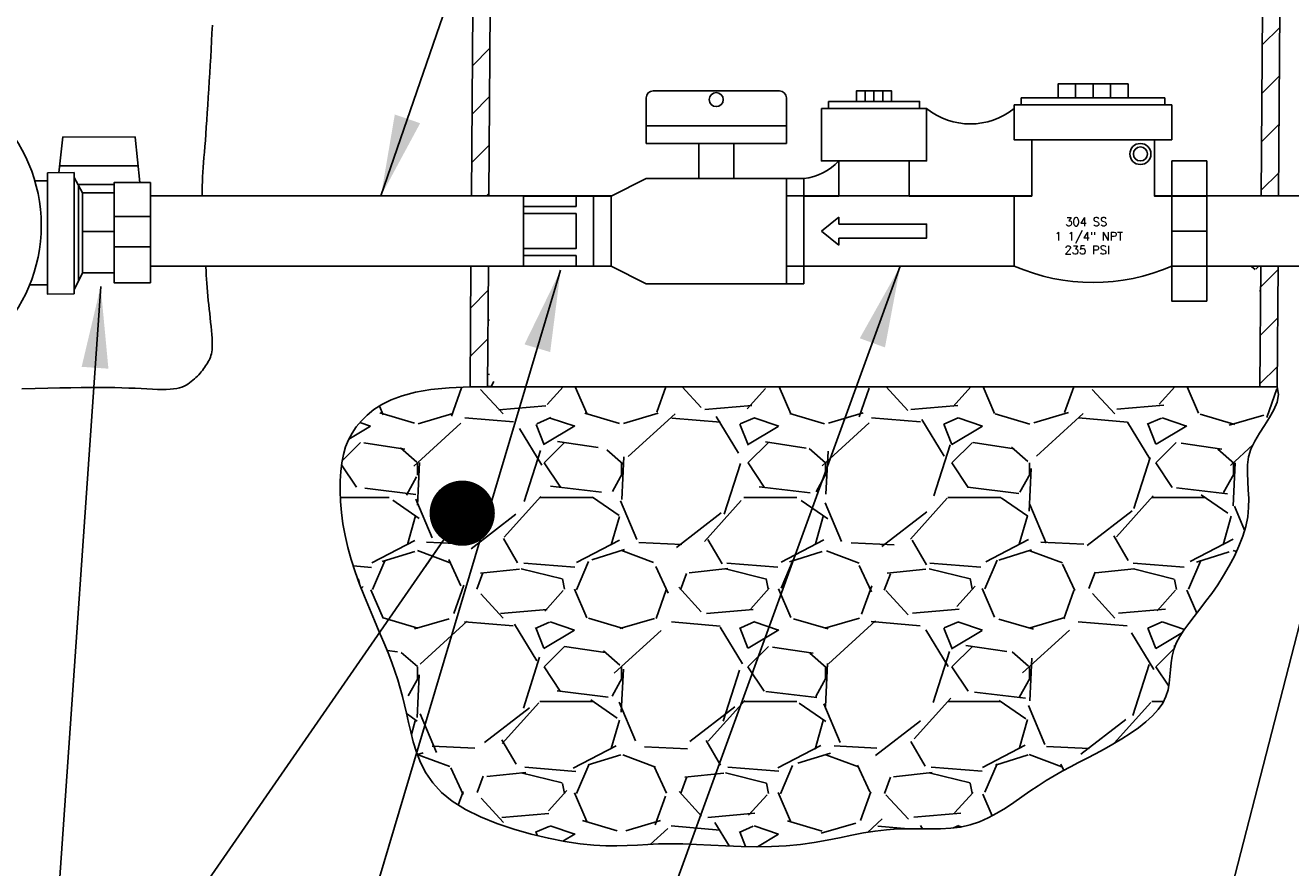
# Model space of a CAD drawing. Header units: inches. Extents: x 16.2 to 26.4, y 27.8 to 38.8.
# Tile 170 of 172: x 20.3 to 22.6, y 33.2 to 34.8. Entities that reach past the tile are written whole.
import ezdxf

# ---------------------------------------------------------------- set-up
doc = ezdxf.new("R2010")
doc.units = ezdxf.units.IN
doc.header["$MEASUREMENT"] = 0
for name, color, linetype in [('57 GRAVEL', 7, 'Continuous'), ('COUPLING', 7, 'Continuous'), ('DIMENSIONS', 7, 'Continuous'), ('EARTH', 7, 'Continuous'), ('METER-WELL', 7, 'Continuous'), ('SEWER', 7, 'Continuous'), ('TEXT', 7, 'Continuous')]:
    doc.layers.add(name, color=color, linetype=linetype)
doc.styles.get("Standard").update_dxf_attribs({"font": 'arial.ttf'})
doc.styles.add('STYLE3', font='romanc.shx')
doc.dimstyles.get("Standard").update_dxf_attribs({"dimtxt": 0.18, "dimasz": 0.18, "dimexe": 0.18, "dimexo": 0.0625, "dimgap": 0.09, "dimtad": 0, "dimtih": 1, "dimtoh": 1, "dimdec": 4, "dimzin": 0, "dimdsep": 46, "dimtxsty": 'Standard', "dimcen": 0.09, "dimadec": 0, "dimazin": 0, "dimtfac": 1, "dimtdec": 4, "dimtofl": 0, "dimtmove": 0, "dimatfit": 3, "dimfxl": 1, "dimtolj": 1, "dimtzin": 0, "dimarcsym": 0})

msp = doc.modelspace()

# ---------------------------------------------------------------- hatches: boundary and pattern name
h = msp.add_hatch()
h.set_pattern_fill('ANSI31', color=256, scale=0.5)
h.set_pattern_definition([(45, (0, 0), (-0.04419417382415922, 0.04419417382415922), [])])
h.paths.add_polyline_path([(21.14503851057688, 36.11157417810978), (21.11304532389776, 36.11178812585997), (21.10151277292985, 34.47545932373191), (21.13350746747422, 34.47545932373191)])
h.paths.add_polyline_path([(21.1325981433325, 34.34643728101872), (21.10060344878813, 34.34643728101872), (21.09904050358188, 34.12467435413), (21.13103519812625, 34.12467435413)])
h.paths.add_polyline_path([(22.5969967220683, 36.1018645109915), (22.56500353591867, 36.10207845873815), (22.55361957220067, 34.47545932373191), (22.58561425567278, 34.47545932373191)])
h.paths.add_polyline_path([(22.58471128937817, 34.34643728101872), (22.55271660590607, 34.34643728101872), (22.55116458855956, 34.12467435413), (22.58315927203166, 34.12467435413)])
h = msp.add_hatch()
h.set_pattern_fill('GRAVEL', color=251, scale=0.375)
h.set_pattern_definition([(228.012787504, (0.27, 0.375), (-3.000000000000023, -3.375000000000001), [0.050451, -4.994658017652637]), (184.969740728, (0.23625, 0.3375), (4.499999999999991, 0.3750000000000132), [0.0865755, -8.570971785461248]), (132.510447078, (0.15, 0.33), (3.750000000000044, -4.124999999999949), [0.0610455, -6.043512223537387]), (267.273689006, (0.00375, 0.23625), (0.3750000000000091, 7.500000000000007), [0.07883924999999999, -7.805084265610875]), (292.833654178, (0, 0.1575), (-1.874999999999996, 4.500000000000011), [0.07730812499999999, -7.653514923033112]), (357.273689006, (0.03, 0.08625000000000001), (-7.500000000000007, 0.3750000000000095), [0.07883924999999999, -7.805084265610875]), (37.6942404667, (0.10875, 0.0825), (-4.874999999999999, -3.74999999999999), [0.104260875, -10.3218182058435]), (72.2553283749, (0.19125, 0.14625), (2.62500000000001, 8.250000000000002), [0.09843299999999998, -9.744870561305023]), (121.429565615, (0.22125, 0.24), (-3.000000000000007, 4.874999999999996), [0.07910625, -7.831527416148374]), (175.236358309, (0.18, 0.3075), (4.124999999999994, -0.3750000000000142), [0.090312, -4.425285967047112]), (222.397437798, (0.09, 0.315), (-4.499999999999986, -4.124999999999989), [0.116793, -11.56251562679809]), (138.814074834, (0.375, 0.2325), (-2.625000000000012, 2.25), [0.03986287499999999, -3.946441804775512]), (171.46923439, (0.345, 0.25875), (4.874999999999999, -0.7499999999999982), [0.075838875, -7.508066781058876]), (225, (0.27, 0.27), (-4.163336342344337e-17, -0.3749999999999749), [0.05303287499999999, -0.4772972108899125]), (203.198590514, (0.24375, 0.315), (1.874999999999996, 0.7499999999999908), [0.02855925, -2.827355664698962]), (291.801409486, (0.2175, 0.30375), (-0.3749999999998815, 1.125000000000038), [0.040388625, -1.979048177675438]), (30.96375653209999, (0.2325, 0.26625), (1.12500000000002, 0.7499999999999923), [0.065598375, -2.121008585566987]), (161.565051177, (0.28875, 0.3), (0.7500000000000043, -0.3749999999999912), [0.047434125, -1.13841999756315]), (16.389540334, (0, 0.30375), (3.749999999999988, 1.125000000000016), [0.06645, -6.578566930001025]), (70.3461759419, (0.06375, 0.3225), (-1.500000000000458, -4.125000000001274), [0.055747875, -5.519027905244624]), (293.198590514, (0.28875, 0.375), (-0.7499999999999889, 1.874999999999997), [0.05711812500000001, -2.798796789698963]), (343.610459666, (0.31125, 0.3225), (-3.749999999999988, 1.125000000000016), [0.06644999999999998, -6.578566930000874]), (339.44395478, (0, 0.07125000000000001), (-1.875000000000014, 0.7500000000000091), [0.06407999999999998, -3.139921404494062]), (294.775140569, (0.06, 0.04875), (-1.875000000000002, 4.125000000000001), [0.05369175, -5.315491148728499]), (66.8014094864, (0.2925, 0), (0.7499999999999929, 1.874999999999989), [0.05711812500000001, -2.798796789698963]), (17.3540246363, (0.315, 0.0525), (-4.874999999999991, -1.499999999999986), [0.062861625, -6.22328385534]), (69.44395478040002, (0.10875, 0), (-0.7500000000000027, -1.874999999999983), [0.03203999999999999, -3.171961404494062]), (101.309932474, (0.27, 0), (-0.3749999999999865, 1.500000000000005), [0.01912125, -1.8930110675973]), (165.963756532, (0.26625, 0.01875), (1.124999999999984, -0.3750000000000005), [0.077308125, -1.468856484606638]), (186.009005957, (0.19125, 0.03750000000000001), (3.750000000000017, 0.3749999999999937), [0.07164375, -7.092721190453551]), (303.690067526, (0.2325, 0.2325), (-0.3749999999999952, 0.7499999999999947), [0.05408324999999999, -1.297998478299]), (353.157226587, (0.2625, 0.1875), (6.375000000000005, -0.7500000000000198), [0.09442275, -9.347835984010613]), (60.9453959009, (0.35625, 0.17625), (-1.499999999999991, -2.624999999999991), [0.0386085, -3.822252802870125]), (90, (0.375, 0.21), (-0.3749999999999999, 0.375), [0.0225, -0.3525]), (120.256437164, (0.18375, 0.04875), (1.500000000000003, -2.625000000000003), [0.0520965, -5.157569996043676]), (48.01278750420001, (0.1575, 0.09375), (3, 3.374999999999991), [0.100902, -4.944207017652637]), (0, (0.225, 0.16875), (0.375, 0.375), [0.0975, -0.2775]), (325.3048464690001, (0.3225, 0.16875), (3.750000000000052, -2.624999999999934), [0.05929275, -5.869977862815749]), (254.054604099, (0.37125, 0.135), (-0.3750000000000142, -1.500000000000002), [0.05460075, -2.675440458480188]), (207.645975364, (0.35625, 0.0825), (-7.124999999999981, -3.750000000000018), [0.088899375, -8.801052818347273]), (175.42607874, (0.2775, 0.04125), (-4.874999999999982, 0.3750000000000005), [0.094049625, -9.310902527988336])])
h.paths.add_polyline_path([(22.52525452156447, 33.86810912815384), (22.52887117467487, 33.88575753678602), (22.53049860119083, 33.9028070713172), (22.53061537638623, 33.91928371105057), (22.5298492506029, 33.93526235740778), (22.52882797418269, 33.95081791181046), (22.52817929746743, 33.96602527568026), (22.52853097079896, 33.98095935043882), (22.53051074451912, 33.99569503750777), (22.53474636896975, 34.01030723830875), (22.54158822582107, 34.02485703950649), (22.55027722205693, 34.0393502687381), (22.55977689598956, 34.05377893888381), (22.56905078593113, 34.06813506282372), (22.57706243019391, 34.08241065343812), (22.58277536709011, 34.09659772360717), (22.58515313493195, 34.11068828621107), (22.58315927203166, 34.12467435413), (21.09904050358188, 34.12467435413), (21.0603401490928, 34.1230109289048), (21.02701955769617, 34.11958100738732), (20.9985369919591, 34.11457679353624), (20.9743507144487, 34.10819049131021), (20.95391898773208, 34.10061430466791), (20.93670007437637, 34.09204043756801), (20.92215223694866, 34.08266109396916), (20.90973373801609, 34.07266847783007), (20.89897895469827, 34.06220656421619), (20.88972672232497, 34.05122641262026), (20.88189199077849, 34.03963085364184), (20.87538970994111, 34.02732271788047), (20.87013482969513, 34.01420483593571), (20.86604229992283, 34.00018003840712), (20.8630270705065, 33.98515115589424), (20.86100409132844, 33.96902101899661), (20.85990788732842, 33.95172822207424), (20.85975128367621, 33.93335441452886), (20.86056668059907, 33.91401700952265), (20.86238647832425, 33.89383342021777), (20.86524307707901, 33.87292105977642), (20.8691688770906, 33.85139734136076), (20.87419627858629, 33.82937967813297), (20.88035768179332, 33.80698548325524), (20.88763418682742, 33.78434634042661), (20.89580169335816, 33.76165051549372), (20.90458480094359, 33.73910044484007), (20.91370810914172, 33.71689856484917), (20.92289621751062, 33.69524731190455), (20.93187372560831, 33.67434912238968), (20.94036523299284, 33.65440643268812), (20.94809533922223, 33.63562167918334), (20.95485951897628, 33.61811227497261), (20.9607367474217, 33.60165554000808), (20.96587687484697, 33.58594377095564), (20.97042975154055, 33.5706692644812), (20.97454522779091, 33.55552431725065), (20.97837315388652, 33.54020122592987), (20.98206338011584, 33.52439228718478), (20.98576575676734, 33.50778979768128), (20.98969358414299, 33.49018997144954), (20.99431396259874, 33.47180469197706), (21.00015744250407, 33.45294976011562), (21.00775457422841, 33.43394097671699), (21.01763590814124, 33.41509414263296), (21.03033199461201, 33.39672505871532), (21.04637338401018, 33.37914952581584), (21.06629062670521, 33.36268334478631), (21.09036519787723, 33.34759508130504), (21.11788227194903, 33.33396436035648), (21.14787794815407, 33.32182357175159), (21.17938832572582, 33.31120510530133), (21.21144950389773, 33.30214135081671), (21.24309758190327, 33.29466469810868), (21.2733686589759, 33.2888075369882), (21.3012988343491, 33.28460225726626), (21.32620095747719, 33.2820232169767), (21.34849487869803, 33.28081264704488), (21.36887719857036, 33.28065474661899), (21.38804451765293, 33.28123371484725), (21.40669343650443, 33.28223375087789), (21.42552055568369, 33.28333905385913), (21.44522247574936, 33.28423382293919), (21.46649579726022, 33.28460225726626), (21.48984879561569, 33.28422640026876), (21.51503644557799, 33.28327967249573), (21.54162539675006, 33.2820333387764), (21.56918229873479, 33.28075866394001), (21.59727380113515, 33.27972691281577), (21.62546655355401, 33.27920935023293), (21.65332720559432, 33.27947724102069), (21.68042240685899, 33.28080185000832), (21.70641060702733, 33.28335389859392), (21.73131745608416, 33.28690193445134), (21.7552604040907, 33.29111396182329), (21.77835690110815, 33.29565798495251), (21.80072439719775, 33.30020200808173), (21.82248034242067, 33.30441403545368), (21.84374218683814, 33.3079620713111), (21.86462738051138, 33.31051411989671), (21.88522637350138, 33.3118630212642), (21.9055216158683, 33.31230095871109), (21.92546855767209, 33.31224495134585), (21.94502264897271, 33.31211201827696), (21.96413933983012, 33.31231917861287), (21.98277408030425, 33.31328345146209), (22.00088232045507, 33.31542185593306), (22.01841951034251, 33.31915141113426), (22.0353613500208, 33.3247622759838), (22.0517645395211, 33.33203716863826), (22.06770602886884, 33.34063194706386), (22.08326276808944, 33.3502024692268), (22.09851170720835, 33.36040459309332), (22.11352979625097, 33.37089417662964), (22.12839398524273, 33.38132707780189), (22.14318122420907, 33.39135915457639), (22.15796238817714, 33.40072993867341), (22.17278405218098, 33.40951365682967), (22.1876867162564, 33.41786820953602), (22.20271088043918, 33.42595149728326), (22.21789704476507, 33.43392142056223), (22.23328570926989, 33.44193587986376), (22.24891737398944, 33.45015277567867), (22.26483253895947, 33.45873000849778), (22.28100420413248, 33.46779376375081), (22.29713536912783, 33.47734336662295), (22.31286153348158, 33.48734642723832), (22.3278181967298, 33.497770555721), (22.34164085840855, 33.50858336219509), (22.35396501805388, 33.51975245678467), (22.36442617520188, 33.53124544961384), (22.37265982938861, 33.5430299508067), (22.37845403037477, 33.55506884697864), (22.38220702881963, 33.56730613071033), (22.38446962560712, 33.5796810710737), (22.38579262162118, 33.59213293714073), (22.38672681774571, 33.60460099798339), (22.38782301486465, 33.61702452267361), (22.38963201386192, 33.62934278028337), (22.39270461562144, 33.64149503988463), (22.3974620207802, 33.65345835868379), (22.40380702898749, 33.66536094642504), (22.41151283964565, 33.67736880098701), (22.42035265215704, 33.68964792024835), (22.43009966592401, 33.70236430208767), (22.4405270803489, 33.71568394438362), (22.45140809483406, 33.72977284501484), (22.46251590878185, 33.74479700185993), (22.47361697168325, 33.7608583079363), (22.4844507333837, 33.7778022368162), (22.49474989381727, 33.79541015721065), (22.50424715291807, 33.81346343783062), (22.51267521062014, 33.83174344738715), (22.51976676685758, 33.85003155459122)])

# ---------------------------------------------------------------- linework, layer by layer
for points in [[(21.43552783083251, 34.66870290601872), (21.6675590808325, 34.66870290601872)], [(21.8415825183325, 34.66870290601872), (21.80935595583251, 34.66870290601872), (21.80935595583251, 34.64936696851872)], [(21.8254692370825, 34.66870290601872), (21.8254692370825, 34.64936696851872)], [(21.8415825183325, 34.66870290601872), (21.8738090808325, 34.66870290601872), (21.8738090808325, 34.64936696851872)], [(21.8415825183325, 34.66870290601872), (21.8415825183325, 34.64936696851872)], [(21.8576957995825, 34.66870290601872), (21.8576957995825, 34.64936696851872)], [(22.2444145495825, 34.68159353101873), (22.1799614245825, 34.68159353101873), (22.1799614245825, 34.65581228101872)], [(22.21218798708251, 34.68159353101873), (22.21218798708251, 34.65581228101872)], [(22.2444145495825, 34.68159353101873), (22.3088676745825, 34.68159353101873), (22.3088676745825, 34.65581228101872)], [(22.2444145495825, 34.68159353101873), (22.2444145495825, 34.65581228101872)], [(22.2766411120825, 34.68159353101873), (22.2766411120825, 34.65581228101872)], [(21.4226372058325, 34.60424978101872), (21.4226372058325, 34.65581228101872)], [(21.6804497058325, 34.65581228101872), (21.6804497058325, 34.60424978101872)], [(21.7449028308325, 34.63647634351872), (21.75779345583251, 34.63647634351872), (21.75779345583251, 34.64936696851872)], [(21.9382622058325, 34.63647634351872), (21.9253715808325, 34.63647634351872), (21.9253715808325, 34.64936696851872), (21.75779345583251, 34.64936696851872)], [(22.0993950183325, 34.64292165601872), (22.11228564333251, 34.64292165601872), (22.11228564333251, 34.65581228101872)], [(22.3765434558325, 34.65581228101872), (22.11228564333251, 34.65581228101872)], [(22.3894340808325, 34.64292165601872), (22.3765434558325, 34.64292165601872), (22.3765434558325, 34.65581228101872)], [(21.7126762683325, 34.47534353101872), (21.7771293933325, 34.47534353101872), (21.7771293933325, 34.53979665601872), (21.7449028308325, 34.53979665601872), (21.7449028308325, 34.63647634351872)], [(21.9060356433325, 34.47534353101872), (21.9060356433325, 34.53979665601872), (21.9382622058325, 34.53979665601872), (21.9382622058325, 34.63647634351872), (21.7449028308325, 34.63647634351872)], [(21.9060356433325, 34.47534353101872), (22.0993950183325, 34.47534353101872), (22.13162158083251, 34.47534353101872), (22.13162158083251, 34.57846853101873), (22.0993950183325, 34.57846853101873), (22.0993950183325, 34.64292165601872)], [(22.11228564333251, 34.64292165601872), (22.3894340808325, 34.64292165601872)], [(22.3894340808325, 34.64292165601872), (22.3894340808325, 34.57846853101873)], [(21.4226372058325, 34.57202321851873), (21.4226372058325, 34.60424978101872), (21.6804497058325, 34.60424978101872), (21.6804497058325, 34.57202321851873)], [(22.13162158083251, 34.57846853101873), (22.3894340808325, 34.57846853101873)], [(22.3894340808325, 34.47534353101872), (22.3572075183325, 34.47534353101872), (22.3572075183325, 34.57846853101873)], [(21.5515434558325, 34.57202321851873), (21.4226372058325, 34.57202321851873)], [(21.5515434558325, 34.57202321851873), (21.5193168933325, 34.57202321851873), (21.5193168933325, 34.50757009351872)], [(21.5515434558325, 34.57202321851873), (21.6804497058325, 34.57202321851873)], [(21.5515434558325, 34.57202321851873), (21.5837700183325, 34.57202321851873), (21.5837700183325, 34.50757009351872)], [(21.7771293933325, 34.53979665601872), (21.9060356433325, 34.53979665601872)], [(22.3894340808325, 34.47534353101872), (22.3894340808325, 34.53979665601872), (22.45388720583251, 34.53979665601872)], [(22.45388720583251, 34.28198415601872), (22.45388720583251, 34.53979665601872)], [(21.3581840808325, 34.47534353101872), (21.4226372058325, 34.50757009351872)], [(21.4226372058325, 34.50757009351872), (21.6804497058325, 34.50757009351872)], [(21.4226372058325, 34.31421071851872), (21.6804497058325, 34.31421071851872), (21.6804497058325, 34.50757009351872)], [(21.6804497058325, 34.50757009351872), (21.7126762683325, 34.50757009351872)], [(21.7126762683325, 34.31421071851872), (21.7126762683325, 34.50757009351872)], [(21.1970512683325, 34.41089040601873), (21.1970512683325, 34.47534353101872), (21.32595751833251, 34.47534353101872)], [(21.1970512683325, 34.41089040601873), (21.1970512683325, 34.34643728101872), (21.32595751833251, 34.34643728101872), (21.32595751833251, 34.47534353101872)], [(21.1970512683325, 34.47534353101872), (21.2937309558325, 34.47534353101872), (21.2937309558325, 34.45600759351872)], [(21.2937309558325, 34.45600759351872), (21.2937309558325, 34.47534353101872)], [(21.32595751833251, 34.47534353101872), (21.3581840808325, 34.47534353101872), (21.3581840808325, 34.34643728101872), (21.32595751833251, 34.34643728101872)], [(22.0993950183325, 34.34643728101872), (22.0993950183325, 34.47534353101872)], [(22.3894340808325, 34.34643728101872), (22.3894340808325, 34.47534353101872)], [(22.45388720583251, 34.47534353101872), (22.3894340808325, 34.47534353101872)], [(21.2937309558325, 34.45600759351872), (21.1970512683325, 34.45600759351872)], [(21.2937309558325, 34.41089040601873), (21.2937309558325, 34.44311696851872), (21.1970512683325, 34.44311696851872)], [(21.2937309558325, 34.41089040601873), (21.2937309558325, 34.44311696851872)], [(21.2937309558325, 34.44311696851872), (21.2937309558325, 34.37866384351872)], [(21.7449028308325, 34.41089040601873), (21.7771293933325, 34.43667165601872)], [(21.7771293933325, 34.42378103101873), (21.7771293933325, 34.43667165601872)], [(21.9382622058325, 34.41089040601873), (21.9382622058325, 34.42378103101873), (21.7771293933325, 34.42378103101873)], [(21.2937309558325, 34.41089040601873), (21.2937309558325, 34.37866384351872), (21.1970512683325, 34.37866384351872)], [(21.2937309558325, 34.41089040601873), (21.2937309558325, 34.37866384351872)], [(21.7449028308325, 34.41089040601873), (21.7771293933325, 34.38510915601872)], [(21.9382622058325, 34.41089040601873), (21.9382622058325, 34.39799978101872), (21.7771293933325, 34.39799978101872)], [(21.7771293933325, 34.39799978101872), (21.7771293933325, 34.38510915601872)], [(22.45388720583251, 34.41089040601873), (22.3894340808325, 34.41089040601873)], [(21.2937309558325, 34.36577321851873), (21.1970512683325, 34.36577321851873)], [(21.2937309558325, 34.36577321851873), (21.2937309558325, 34.34643728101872)], [(21.2937309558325, 34.36577321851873), (21.2937309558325, 34.34643728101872)], [(21.3581840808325, 34.34643728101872), (21.4226372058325, 34.31421071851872)], [(21.7126762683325, 34.34643728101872), (22.0993950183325, 34.34643728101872)], [(22.3894340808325, 34.34643728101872), (22.3894340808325, 34.28198415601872), (22.45388720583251, 34.28198415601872)], [(22.45388720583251, 34.34643728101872), (22.3894340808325, 34.34643728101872)], [(21.6804497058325, 34.31421071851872), (21.7126762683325, 34.31421071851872)]]:
    msp.add_lwpolyline(points)
at = {"color": 251}
msp.add_lwpolyline([(21.09904050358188, 34.12467435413), (21.0603401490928, 34.1230109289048), (21.02701955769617, 34.11958100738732), (20.9985369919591, 34.11457679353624), (20.9743507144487, 34.10819049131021), (20.95391898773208, 34.10061430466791), (20.93670007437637, 34.09204043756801), (20.92215223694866, 34.08266109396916), (20.90973373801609, 34.07266847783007), (20.89897895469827, 34.06220656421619), (20.88972672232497, 34.05122641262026), (20.88189199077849, 34.03963085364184), (20.87538970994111, 34.02732271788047), (20.87013482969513, 34.01420483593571), (20.86604229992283, 34.00018003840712), (20.8630270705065, 33.98515115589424), (20.86100409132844, 33.96902101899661), (20.85990788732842, 33.95172822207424), (20.85975128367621, 33.93335441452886), (20.86056668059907, 33.91401700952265), (20.86238647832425, 33.89383342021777), (20.86524307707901, 33.87292105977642), (20.8691688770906, 33.85139734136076), (20.87419627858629, 33.82937967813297), (20.88035768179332, 33.80698548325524), (20.88763418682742, 33.78434634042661), (20.89580169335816, 33.76165051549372), (20.90458480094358, 33.73910044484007), (20.91370810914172, 33.71689856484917), (20.92289621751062, 33.69524731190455), (20.93187372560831, 33.67434912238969), (20.94036523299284, 33.65440643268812), (20.94809533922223, 33.63562167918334), (20.95485951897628, 33.61811227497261), (20.9607367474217, 33.60165554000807), (20.96587687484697, 33.58594377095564), (20.97042975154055, 33.5706692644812), (20.97454522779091, 33.55552431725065), (20.97837315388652, 33.54020122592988), (20.98206338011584, 33.52439228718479), (20.98576575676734, 33.50778979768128), (20.98969358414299, 33.49018997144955), (20.99431396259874, 33.47180469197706), (21.00015744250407, 33.45294976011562), (21.00775457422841, 33.43394097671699), (21.01763590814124, 33.41509414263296), (21.03033199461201, 33.39672505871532), (21.04637338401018, 33.37914952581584), (21.06629062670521, 33.36268334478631), (21.09036519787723, 33.34759508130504), (21.11788227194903, 33.33396436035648), (21.14787794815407, 33.32182357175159), (21.17938832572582, 33.31120510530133), (21.21144950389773, 33.30214135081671), (21.24309758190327, 33.29466469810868), (21.27336865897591, 33.2888075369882), (21.3012988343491, 33.28460225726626), (21.32620095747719, 33.2820232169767), (21.34849487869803, 33.28081264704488), (21.36887719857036, 33.28065474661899), (21.38804451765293, 33.28123371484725), (21.40669343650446, 33.28223375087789), (21.42552055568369, 33.28333905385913), (21.44522247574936, 33.28423382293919), (21.46649579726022, 33.28460225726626), (21.48984879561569, 33.28422640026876), (21.51503644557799, 33.28327967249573), (21.54162539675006, 33.2820333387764), (21.5691822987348, 33.28075866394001), (21.59727380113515, 33.27972691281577), (21.62546655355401, 33.27920935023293), (21.65332720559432, 33.27947724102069), (21.68042240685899, 33.28080185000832), (21.70641060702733, 33.28335389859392), (21.73131745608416, 33.28690193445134), (21.7552604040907, 33.29111396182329), (21.77835690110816, 33.29565798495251), (21.80072439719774, 33.30020200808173), (21.82248034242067, 33.30441403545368), (21.84374218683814, 33.3079620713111), (21.86462738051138, 33.31051411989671), (21.88522637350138, 33.3118630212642), (21.9055216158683, 33.31230095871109), (21.92546855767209, 33.31224495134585), (21.94502264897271, 33.31211201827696), (21.96413933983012, 33.31231917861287), (21.98277408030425, 33.31328345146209), (22.00088232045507, 33.31542185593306), (22.01841951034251, 33.31915141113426), (22.0353613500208, 33.3247622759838), (22.0517645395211, 33.33203716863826), (22.06770602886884, 33.34063194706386), (22.08326276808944, 33.3502024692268), (22.09851170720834, 33.36040459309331), (22.11352979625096, 33.3708941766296), (22.12839398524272, 33.38132707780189), (22.14318122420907, 33.39135915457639), (22.15796238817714, 33.40072993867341), (22.17278405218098, 33.40951365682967), (22.1876867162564, 33.41786820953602), (22.20271088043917, 33.42595149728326), (22.21789704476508, 33.43392142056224), (22.23328570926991, 33.44193587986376), (22.24891737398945, 33.45015277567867), (22.26483253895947, 33.45873000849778), (22.28100420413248, 33.46779376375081), (22.29713536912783, 33.47734336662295), (22.31286153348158, 33.48734642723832), (22.3278181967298, 33.497770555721), (22.34164085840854, 33.50858336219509), (22.35396501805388, 33.51975245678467), (22.36442617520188, 33.53124544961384), (22.37265982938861, 33.5430299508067), (22.37845403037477, 33.55506884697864), (22.38220702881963, 33.56730613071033), (22.38446962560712, 33.5796810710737), (22.38579262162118, 33.59213293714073), (22.38672681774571, 33.60460099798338), (22.38782301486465, 33.61702452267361), (22.38963201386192, 33.62934278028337), (22.39270461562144, 33.64149503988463), (22.3974620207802, 33.65345835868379), (22.40380702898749, 33.66536094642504), (22.41151283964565, 33.67736880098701), (22.42035265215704, 33.68964792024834), (22.43009966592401, 33.70236430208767), (22.4405270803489, 33.71568394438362), (22.45140809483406, 33.72977284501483), (22.46251590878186, 33.74479700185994), (22.47361697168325, 33.7608583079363), (22.4844507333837, 33.77780223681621), (22.49474989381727, 33.79541015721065), (22.50424715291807, 33.81346343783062), (22.51267521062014, 33.83174344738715), (22.51976676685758, 33.85003155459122), (22.52525452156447, 33.86810912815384), (22.52887117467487, 33.88575753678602), (22.53049860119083, 33.9028070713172), (22.53061537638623, 33.91928371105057), (22.5298492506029, 33.93526235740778), (22.52882797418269, 33.95081791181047), (22.52817929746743, 33.96602527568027), (22.52853097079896, 33.98095935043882), (22.53051074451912, 33.99569503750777), (22.53474636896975, 34.01030723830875), (22.54158822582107, 34.02485703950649), (22.55027722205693, 34.0393502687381), (22.55977689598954, 34.05377893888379), (22.56905078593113, 34.06813506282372), (22.57706243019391, 34.08241065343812), (22.58277536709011, 34.09659772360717), (22.58515313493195, 34.11068828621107), (22.58315927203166, 34.12467435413)], dxfattribs=at)
for centre, radius in [((21.5515434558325, 34.65258962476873), 0.012890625), ((22.3314262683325, 34.55268728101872), 0.0193359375), ((22.3314262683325, 34.55268728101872), 0.012890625)]:
    msp.add_circle(centre, radius)
for centre, radius, start, end in [((21.43552783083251, 34.65581228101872), 0.01289062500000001, 90, 180), ((21.6675590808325, 34.65581228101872), 0.01289062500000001, 0, 90), ((22.0188286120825, 34.73570969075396), 0.1278209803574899, 230.9272541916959, 309.0727458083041), ((21.69934453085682, 34.61479997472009), 0.1080554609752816, 277.087134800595, 316.0429675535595), ((22.2444145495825, 34.68297607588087), 0.3664546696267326, 246.6880771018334, 293.3119228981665)]:
    msp.add_arc(centre, radius, start, end)
at = {"layer": '57 GRAVEL'}
for p, q in [((22.54248068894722, 34.34009297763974), (22.53569739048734, 34.34602835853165)), ((22.54864418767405, 34.34593774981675), (22.54341691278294, 34.34116502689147)), ((22.5503840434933, 34.30114762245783), (22.55239897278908, 34.30105167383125)), ((21.13444795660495, 34.24718813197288), (21.1319013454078, 34.24757012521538)), ((22.55038436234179, 34.20114792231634), (22.55169935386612, 34.20108530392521)), ((21.13444740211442, 34.14718783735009), (21.13119730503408, 34.14767535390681)), ((21.13740563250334, 34.12516821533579), (21.1424056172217, 34.13416818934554)), ((21.13104395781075, 34.12591724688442), (21.13741753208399, 34.12515241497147))]:
    msp.add_line(p, q, dxfattribs=at)
at = {"layer": 'COUPLING', "flags": 128}
for points in [[(20.34255635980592, 34.51833521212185), (20.35037971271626, 34.58392777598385), (20.48331975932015, 34.58370500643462), (20.49188716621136, 34.50038621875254)], [(20.34404715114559, 34.53083430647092), (20.4887265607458, 34.53112338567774)], [(20.37102628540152, 34.29538307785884), (20.37073573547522, 34.51840962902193), (20.32169849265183, 34.51828013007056)], [(20.32169849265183, 34.51828013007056), (20.32169849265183, 34.50311645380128)], [(20.38635793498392, 34.48121738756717), (20.37074710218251, 34.5096845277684)], [(20.37102628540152, 34.29538307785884), (20.32169849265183, 34.2951904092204), (20.32169849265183, 34.50311645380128), (20.2986493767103, 34.50311645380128)], [(20.44474999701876, 34.49686325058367), (20.37780076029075, 34.49682182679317)], [(20.37873664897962, 34.4951151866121), (20.37873664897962, 34.31888093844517)], [(20.51159340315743, 34.31576877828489), (20.44474999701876, 34.31576877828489), (20.44474999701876, 34.50038621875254), (20.51159340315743, 34.50038621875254)], [(20.51159340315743, 34.31576877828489), (20.51159340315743, 34.31576877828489), (20.51159340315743, 34.50038621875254), (20.51159340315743, 34.50038621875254)], [(20.44474999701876, 34.48121738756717), (20.38635793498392, 34.48121738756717)], [(20.38636990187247, 34.33441448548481), (20.38635793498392, 34.48121738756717)], [(20.44474999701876, 34.43762357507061), (20.51159340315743, 34.43762357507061)], [(20.38645624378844, 34.41003841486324), (20.44474999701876, 34.41003841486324)], [(20.44474999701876, 34.38215235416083), (20.51159340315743, 34.38215235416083)], [(20.38636990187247, 34.33441448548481), (20.37101614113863, 34.30316982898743)], [(20.44474999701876, 34.33441448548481), (20.38636990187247, 34.33441448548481)], [(20.28897672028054, 34.3119923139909), (20.32169849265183, 34.3119923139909)]]:
    msp.add_lwpolyline(points, dxfattribs=at)
at = {"layer": 'EARTH'}
for points in [[(20.60618759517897, 34.47545932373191), (20.6061731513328, 34.47756006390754), (20.60622902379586, 34.48574209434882), (20.60639664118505, 34.49399391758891), (20.60667600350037, 34.50232949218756), (20.60706711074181, 34.51076277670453), (20.60756763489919, 34.51931936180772), (20.60816593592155, 34.5280713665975), (20.60884804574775, 34.53710254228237), (20.60959999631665, 34.54649664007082), (20.6104078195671, 34.55633741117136), (20.61125754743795, 34.56670860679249), (20.61213521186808, 34.5776939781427), (20.61302684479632, 34.58937727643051), (20.61392080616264, 34.60180968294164), (20.6148147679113, 34.61491209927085), (20.6157087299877, 34.62857285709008), (20.61660269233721, 34.64268028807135), (20.61749665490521, 34.65712272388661), (20.61839061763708, 34.67178849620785), (20.61928458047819, 34.68656593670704), (20.62017854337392, 34.70134337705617), (20.62107017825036, 34.71603706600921), (20.62194784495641, 34.73067492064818), (20.62279757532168, 34.74531277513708), (20.62360540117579, 34.76000646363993), (20.62435735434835, 34.77481182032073), (20.62503946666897, 34.78978467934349)], [(20.27485944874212, 34.1210758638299), (20.299375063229, 34.12161173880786), (20.32271202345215, 34.12212239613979), (20.34461090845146, 34.12257000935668), (20.36487925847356, 34.12292283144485), (20.38359245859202, 34.12317343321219), (20.40089285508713, 34.12332046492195), (20.4169227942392, 34.12336257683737), (20.43182462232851, 34.12329841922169), (20.44574068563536, 34.12312664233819), (20.45881333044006, 34.12284589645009), (20.47118490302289, 34.12245483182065), (20.48296936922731, 34.12196162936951), (20.49416717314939, 34.1214125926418), (20.50475037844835, 34.12086355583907), (20.51469104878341, 34.12037035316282), (20.5239612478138, 34.1199888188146), (20.53253303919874, 34.11977478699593), (20.54037848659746, 34.11978409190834), (20.54746965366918, 34.12007256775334), (20.5537972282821, 34.12068209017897), (20.55942639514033, 34.12159870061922), (20.56444096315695, 34.12279448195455), (20.56892474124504, 34.12424151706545), (20.5729615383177, 34.12591188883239), (20.576635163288, 34.12777768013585), (20.58002942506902, 34.12981097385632), (20.58322813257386, 34.13198385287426), (20.58630112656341, 34.13427072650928), (20.58926237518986, 34.13665530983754), (20.5921118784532, 34.13912364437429), (20.59484963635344, 34.14166177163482), (20.59747564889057, 34.14425573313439), (20.5999899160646, 34.14689157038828), (20.60239243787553, 34.14955532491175), (20.60468321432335, 34.15223303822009), (20.60686224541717, 34.15491307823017), (20.6089295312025, 34.15759311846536), (20.61088507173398, 34.16027315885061), (20.61272886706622, 34.1629531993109), (20.61446091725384, 34.16563323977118), (20.61608122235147, 34.16831328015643), (20.61758978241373, 34.17099332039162), (20.61898659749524, 34.17367336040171), (20.62026933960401, 34.17636735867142), (20.62142636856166, 34.17914510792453), (20.62244371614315, 34.18209035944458), (20.62330741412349, 34.18528686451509), (20.62400349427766, 34.1888183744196), (20.62451798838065, 34.19276864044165), (20.62483692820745, 34.19722141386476), (20.62494634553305, 34.20226044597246), (20.62483925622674, 34.20794157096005), (20.624536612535, 34.21420895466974), (20.6240663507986, 34.22097884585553), (20.62345640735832, 34.22816749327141), (20.62273471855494, 34.23569114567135), (20.62192922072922, 34.24346605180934), (20.62106785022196, 34.25140846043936), (20.62017854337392, 34.2594346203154), (20.61928690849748, 34.26747241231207), (20.61840924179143, 34.27549624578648), (20.61755951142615, 34.28349216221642), (20.61675168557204, 34.29144620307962), (20.61599973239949, 34.29934440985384), (20.61531762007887, 34.30717282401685), (20.61471931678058, 34.31491748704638), (20.61421879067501, 34.32256444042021), (20.61382302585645, 34.3301067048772), (20.61351107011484, 34.33756521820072), (20.61325498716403, 34.34496789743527), (20.61320953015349, 34.34643728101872)]]:
    msp.add_lwpolyline(points, dxfattribs=at)
at = {"layer": 'METER-WELL'}
for points in [[(21.10151277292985, 34.47545932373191), (21.11304532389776, 36.11178812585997), (22.5969967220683, 36.1018645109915), (22.58561425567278, 34.47545932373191)], [(21.13350746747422, 34.47545932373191), (21.14503851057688, 36.11157417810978)], [(22.56500353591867, 36.10207845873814), (22.55361957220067, 34.47545932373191)], [(21.09904050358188, 34.12467435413), (21.10060344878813, 34.34643728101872)], [(21.13103519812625, 34.12467435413), (21.1325981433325, 34.34643728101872)], [(22.55271660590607, 34.34643728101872), (22.55116458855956, 34.12467435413)], [(22.58471128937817, 34.34643728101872), (22.58315927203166, 34.12467435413)]]:
    msp.add_lwpolyline(points, dxfattribs=at)
at = {"layer": 'METER-WELL', "color": 251, "flags": 128}
msp.add_lwpolyline([(21.09904050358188, 34.12467435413), (22.58315927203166, 34.12467435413)], dxfattribs=at)
at = {"layer": 'SEWER', "flags": 128}
for points in [[(21.35841566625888, 34.47545932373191), (20.51159340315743, 34.47545932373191)], [(22.13162158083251, 34.47545932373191), (21.6804497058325, 34.47545932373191)], [(22.8639112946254, 34.47545932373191), (22.3572075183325, 34.47545932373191)], [(20.51159340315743, 34.34643728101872), (21.3581840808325, 34.34643728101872)], [(21.6804497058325, 34.34643728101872), (22.0993950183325, 34.34643728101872)], [(22.3894340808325, 34.34643728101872), (22.88573600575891, 34.34643728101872)]]:
    msp.add_lwpolyline(points, dxfattribs=at)
at = {"layer": 'SEWER'}
msp.add_circle((20.02054362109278, 34.42138435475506), 0.2898671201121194, dxfattribs=at)

# ---------------------------------------------------------------- texts
at = {"layer": 'TEXT', "style": 'STYLE3'}
for s, p in [('304 SS', (22.19335745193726, 34.42026576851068)), ('1 1/4" NPT', (22.17366060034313, 34.39357894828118)), ('235 PSI', (22.19201208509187, 34.36848614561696))]:
    msp.add_text(s, height=0.01551971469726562, dxfattribs=at).set_placement(p)

# ---------------------------------------------------------------- leaders
at = {"annotation_type": 0, "has_hookline": 1}
for points, override, hookline_direction, text_width in [([(20.93500453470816, 34.47545932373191), (21.23438011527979, 35.34546504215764), (21.38438011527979, 35.34546504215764)], {"dimasz": 0.15, "dimgap": 0.03, "dimtad": 0}, 0, 0.6410526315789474), ([(22.7941643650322, 34.34857859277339), (22.29534974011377, 32.41296711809), (22.14534974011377, 32.41296711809)], {"dimasz": 0.15, "dimgap": 0.03}, 1, 0.8113026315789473)]:
    msp.add_leader(points, dimstyle='Standard', override=override, dxfattribs=dict(at, hookline_direction=hookline_direction, text_width=text_width))
msp.add_leader([(23.0918523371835, 34.34020311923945), (22.29534974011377, 32.41296711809)], dimstyle='Standard', override={"dimasz": 0.15, "dimgap": 0.03})
at = {"layer": 'DIMENSIONS', "annotation_type": 0, "has_hookline": 1, "hookline_direction": 1}
for points, override, text_width in [([(21.8899223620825, 34.34643728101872), (20.97060792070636, 31.81933481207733), (20.82060792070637, 31.81933481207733)], {"dimasz": 0.15, "dimgap": 0.03}, 1.823026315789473), ([(21.26548599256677, 34.33935496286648), (20.63942248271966, 32.24238977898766), (20.48942248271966, 32.24238977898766)], {"dimasz": 0.15, "dimgap": 0.03}, 1.231157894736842), ([(20.41969098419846, 34.30933646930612), (20.32439355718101, 32.93494830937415), (20.17439355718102, 32.93494830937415)], {"dimasz": 0.15, "dimgap": 0.03}, 1.444078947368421), ([(21.08447715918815, 33.89232392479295), (20.24488208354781, 32.68100517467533), (20.12488208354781, 32.68100517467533)], {"dimasz": 0.12, "dimgap": 0.03, "dimldrblk": 'Dot'}, 1.216578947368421)]:
    msp.add_leader(points, dimstyle='Standard', override=override, dxfattribs=dict(at, text_width=text_width))

doc.saveas('drawing.dxf')
